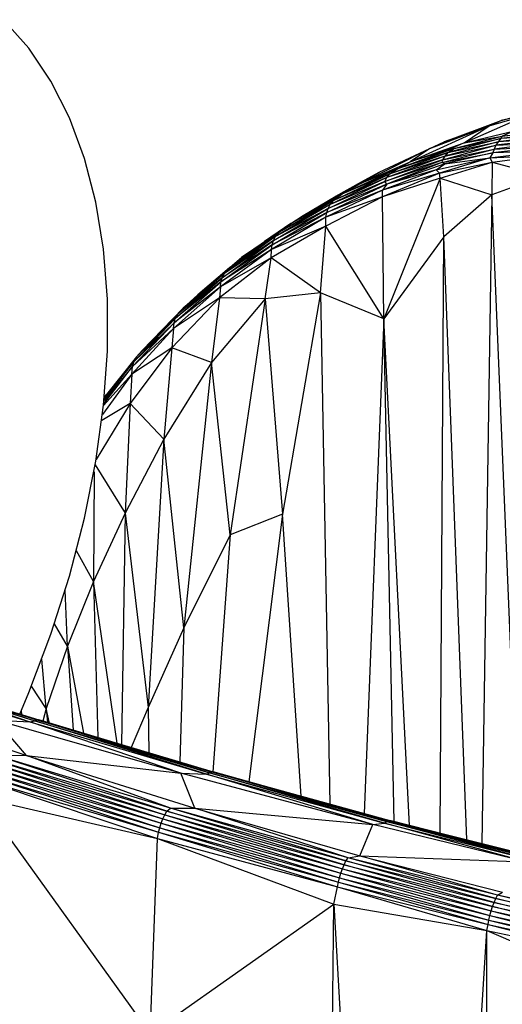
# Paper-space layout '_Isométrica' of a CAD drawing. Header units: millimetres. Extents: x -151 to 32, y -148 to 386.
# Tile 5 of 8: x -58 to -26, y 299 to 365. Entities that reach past the tile are written whole.
import ezdxf

# ---------------------------------------------------------------- set-up
doc = ezdxf.new("R2010")
doc.units = ezdxf.units.MM

psp = doc.layouts.new('_Isométrica')

# ---------------------------------------------------------------- linework, layer by layer
at = {"color": 7, "linetype": 'Continuous', "lineweight": 25}
for p, q in [((-25.983, 357.895), (-23.488, 358.583)), ((-28.448, 356.426), (-24.147, 358.316)), ((-26.778, 357.55), (-24.147, 358.316)), ((-24.147, 358.316), (-25.983, 357.895)), ((-32.04, 355.158), (-26.778, 357.55)), ((-30.731, 356.037), (-26.778, 357.55)), ((-29.779, 356.476), (-25.983, 357.895)), ((-26.778, 357.55), (-29.779, 356.476)), ((-28.448, 356.426), (-26.778, 357.55)), ((-26.778, 357.55), (-25.983, 357.895)), ((-25.929, 356.86), (-22.278, 357.307)), ((-26.012, 356.703), (-29.542, 355.779)), ((-29.486, 355.964), (-25.929, 356.86)), ((-29.113, 356.039), (-25.929, 356.86)), ((-29.113, 356.039), (-26.012, 356.703)), ((-28.448, 356.426), (-25.114, 357.214)), ((-28.448, 356.426), (-25.929, 356.86)), ((-22.845, 356.688), (-26.344, 356.257)), ((-22.687, 356.92), (-26.194, 356.492)), ((-26.012, 356.703), (-26.194, 356.492)), ((-22.845, 356.688), (-26.194, 356.492)), ((-22.503, 357.126), (-26.012, 356.703)), ((-22.687, 356.92), (-26.012, 356.703)), ((-25.929, 356.86), (-26.012, 356.703)), ((-25.114, 357.214), (-25.929, 356.86)), ((-22.503, 357.126), (-25.929, 356.86)), ((-35.34, 353.706), (-30.731, 356.037)), ((-34.086, 354.474), (-30.731, 356.037)), ((-29.113, 356.039), (-32.874, 354.69)), ((-32.874, 354.69), (-29.486, 355.964)), ((-32.04, 355.158), (-28.448, 356.426)), ((-30.731, 356.037), (-32.04, 355.158)), ((-29.486, 355.964), (-32.04, 355.158)), ((-30.731, 356.037), (-29.779, 356.476)), ((-29.94, 355.112), (-26.459, 356.008)), ((-29.881, 355.288), (-26.344, 356.257)), ((-29.881, 355.288), (-26.459, 356.008)), ((-26.194, 356.492), (-29.739, 355.541)), ((-29.739, 355.541), (-26.344, 356.257)), ((-29.542, 355.779), (-26.194, 356.492)), ((-29.542, 355.779), (-29.113, 356.039)), ((-28.448, 356.426), (-29.486, 355.964)), ((-29.486, 355.964), (-29.113, 356.039)), ((-23.063, 356.163), (-26.535, 355.75)), ((-26.459, 356.008), (-26.535, 355.75)), ((-22.971, 356.434), (-26.459, 356.008)), ((-26.344, 356.257), (-26.459, 356.008)), ((-26.459, 356.008), (-23.063, 356.163)), ((-26.194, 356.492), (-26.344, 356.257)), ((-26.344, 356.257), (-22.971, 356.434)), ((-29.739, 355.541), (-33.583, 354.111)), ((-33.381, 354.359), (-29.542, 355.779)), ((-29.739, 355.541), (-33.381, 354.359)), ((-29.542, 355.779), (-32.874, 354.69)), ((-30.312, 354.614), (-26.74, 355.433)), ((-26.74, 355.433), (-30.079, 354.401)), ((-29.94, 355.112), (-26.535, 355.75)), ((-29.739, 355.541), (-29.881, 355.288)), ((-29.542, 355.779), (-29.739, 355.541)), ((-26.535, 355.75), (-29.735, 355.02)), ((-29.735, 355.02), (-26.74, 355.433)), ((-26.74, 355.433), (-23.122, 355.881)), ((-26.535, 355.75), (-26.74, 355.433)), ((-26.74, 355.433), (-23.141, 355.581)), ((-26.74, 355.433), (-26.598, 355.134)), ((-26.598, 355.134), (-23.141, 355.581)), ((-23.122, 355.881), (-26.535, 355.75)), ((-32.874, 354.69), (-36.564, 353.006)), ((-35.34, 353.706), (-32.04, 355.158)), ((-32.874, 354.69), (-35.34, 353.706)), ((-33.71, 353.86), (-29.881, 355.288)), ((-29.94, 355.112), (-33.71, 353.86)), ((-29.881, 355.288), (-33.583, 354.111)), ((-29.94, 355.112), (-33.572, 353.668)), ((-29.735, 355.02), (-33.572, 353.668)), ((-33.381, 354.359), (-32.874, 354.69)), ((-32.874, 354.69), (-32.04, 355.158)), ((-30.312, 354.614), (-29.735, 355.02)), ((-30.079, 354.401), (-26.598, 355.134)), ((-30.049, 354.072), (-26.598, 355.134)), ((-29.881, 355.288), (-29.94, 355.112)), ((-29.735, 355.02), (-29.94, 355.112)), ((-26.598, 355.134), (-26.618, 352.968)), ((-26.598, 355.134), (-23.163, 354.232)), ((-33.583, 354.111), (-37.353, 352.327)), ((-37.13, 352.595), (-33.381, 354.359)), ((-33.583, 354.111), (-37.13, 352.595)), ((-36.968, 352.881), (-34.086, 354.474)), ((-33.381, 354.359), (-36.564, 353.006)), ((-35.34, 353.706), (-34.086, 354.474)), ((-35.265, 353.835), (-34.086, 354.474)), ((-30.079, 354.401), (-33.871, 352.825)), ((-30.049, 354.072), (-33.871, 352.825)), ((-30.312, 354.614), (-33.869, 353.263)), ((-30.079, 354.401), (-33.869, 353.263)), ((-30.049, 354.072), (-33.773, 344.731)), ((-33.71, 353.86), (-33.583, 354.111)), ((-33.583, 354.111), (-33.381, 354.359)), ((-30.312, 354.614), (-33.572, 353.668)), ((-30.079, 354.401), (-30.312, 354.614)), ((-30.049, 354.072), (-30.079, 354.401)), ((-30.049, 354.072), (-26.618, 352.968)), ((-29.806, 350.162), (-30.049, 354.072)), ((-23.163, 354.232), (-26.618, 352.968)), ((-37.569, 351.783), (-33.572, 353.668)), ((-37.48, 352.066), (-33.71, 353.86)), ((-33.572, 353.668), (-37.48, 352.066)), ((-33.71, 353.86), (-37.353, 352.327)), ((-36.968, 352.881), (-35.265, 353.835)), ((-36.968, 352.881), (-35.34, 353.706)), ((-36.564, 353.006), (-35.34, 353.706)), ((-33.572, 353.668), (-33.869, 353.263)), ((-33.572, 353.668), (-33.71, 353.86)), ((-39.963, 351.061), (-36.564, 353.006)), ((-39.963, 351.061), (-36.968, 352.881)), ((-39.133, 351.593), (-36.968, 352.881)), ((-33.871, 352.825), (-37.634, 350.877)), ((-33.869, 353.263), (-37.624, 351.476)), ((-33.871, 352.825), (-37.624, 351.476)), ((-33.869, 353.263), (-37.569, 351.783)), ((-37.13, 352.595), (-36.564, 353.006)), ((-36.564, 353.006), (-36.968, 352.881)), ((-33.871, 352.825), (-33.869, 353.263)), ((-33.773, 344.731), (-33.871, 352.825)), ((-26.618, 352.968), (-29.806, 350.162)), ((-26.618, 352.968), (-27.278, 309.847)), ((-24.785, 309.225), (-26.618, 352.968)), ((-41.108, 349.924), (-37.48, 352.066)), ((-37.353, 352.327), (-40.965, 350.196)), ((-37.48, 352.066), (-40.965, 350.196)), ((-40.7, 350.504), (-37.13, 352.595)), ((-37.353, 352.327), (-40.7, 350.504)), ((-37.13, 352.595), (-39.963, 351.061)), ((-37.569, 351.783), (-37.48, 352.066)), ((-37.48, 352.066), (-37.353, 352.327)), ((-37.353, 352.327), (-37.13, 352.595)), ((-37.624, 351.476), (-41.232, 349.339)), ((-41.193, 349.644), (-37.569, 351.783)), ((-37.624, 351.476), (-41.193, 349.644)), ((-37.569, 351.783), (-41.108, 349.924)), ((-39.963, 351.061), (-39.133, 351.593)), ((-37.634, 350.877), (-37.624, 351.476)), ((-37.624, 351.476), (-37.569, 351.783)), ((-43.241, 348.788), (-39.963, 351.061)), ((-39.963, 351.061), (-41.699, 349.868)), ((-37.634, 350.877), (-41.264, 348.78)), ((-37.634, 350.877), (-41.232, 349.339)), ((-40.7, 350.504), (-39.963, 351.061)), ((-37.995, 346.446), (-37.634, 350.877)), ((-33.773, 344.731), (-37.634, 350.877)), ((-40.965, 350.196), (-44.365, 347.735)), ((-44.037, 348.107), (-40.7, 350.504)), ((-40.965, 350.196), (-44.037, 348.107)), ((-40.7, 350.504), (-43.241, 348.788)), ((-41.108, 349.924), (-40.965, 350.196)), ((-40.965, 350.196), (-40.7, 350.504)), ((-29.806, 350.162), (-33.773, 344.731)), ((-30.036, 310.536), (-29.806, 350.162)), ((-28.28, 310.097), (-29.806, 350.162)), ((-44.599, 347.174), (-41.193, 349.644)), ((-44.518, 347.452), (-41.108, 349.924)), ((-41.193, 349.644), (-44.518, 347.452)), ((-41.108, 349.924), (-44.365, 347.735)), ((-43.241, 348.788), (-41.699, 349.868)), ((-41.232, 349.339), (-41.193, 349.644)), ((-41.193, 349.644), (-41.108, 349.924)), ((-46.125, 346.326), (-43.241, 348.788)), ((-41.264, 348.78), (-44.695, 346.108)), ((-41.232, 349.339), (-44.635, 346.856)), ((-41.264, 348.78), (-44.635, 346.856)), ((-41.232, 349.339), (-44.599, 347.174)), ((-44.037, 348.107), (-43.241, 348.788)), ((-41.652, 346.058), (-41.264, 348.78)), ((-41.264, 348.78), (-41.232, 349.339)), ((-37.995, 346.446), (-41.264, 348.78)), ((-47.11, 345.436), (-44.037, 348.107)), ((-44.037, 348.107), (-46.125, 346.326)), ((-44.365, 347.735), (-44.037, 348.107)), ((-47.631, 344.735), (-44.518, 347.452)), ((-44.365, 347.735), (-47.469, 345.03)), ((-44.518, 347.452), (-47.469, 345.03)), ((-44.365, 347.735), (-47.11, 345.436)), ((-44.599, 347.174), (-44.518, 347.452)), ((-44.518, 347.452), (-44.365, 347.735)), ((-44.635, 346.856), (-47.751, 344.071)), ((-47.712, 344.45), (-44.599, 347.174)), ((-44.635, 346.856), (-47.712, 344.45)), ((-44.599, 347.174), (-47.631, 344.735)), ((-44.635, 346.856), (-44.695, 346.108)), ((-44.635, 346.856), (-44.599, 347.174)), ((-47.11, 345.436), (-46.125, 346.326)), ((-37.995, 346.446), (-41.652, 346.058)), ((-37.995, 346.446), (-40.521, 331.731)), ((-33.773, 344.731), (-37.995, 346.446)), ((-37.995, 346.446), (-37.361, 312.472)), ((-44.695, 346.108), (-47.854, 342.806)), ((-44.695, 346.108), (-47.751, 344.071)), ((-44.695, 346.108), (-45.221, 341.817)), ((-41.652, 346.058), (-45.221, 341.817)), ((-41.652, 346.058), (-44.695, 346.108)), ((-41.652, 346.058), (-43.996, 330.358)), ((-41.652, 346.058), (-40.521, 331.731)), ((-47.469, 345.03), (-50.197, 342.189)), ((-49.838, 342.621), (-47.11, 345.436)), ((-47.469, 345.03), (-49.838, 342.621)), ((-47.631, 344.735), (-47.469, 345.03)), ((-47.469, 345.03), (-47.11, 345.436)), ((-50.465, 341.55), (-47.712, 344.45)), ((-50.377, 341.86), (-47.631, 344.735)), ((-47.712, 344.45), (-50.377, 341.86)), ((-47.631, 344.735), (-50.197, 342.189)), ((-47.751, 344.071), (-47.712, 344.45)), ((-47.712, 344.45), (-47.631, 344.735)), ((-33.773, 344.731), (-35.089, 311.843)), ((-32.083, 311.046), (-33.773, 344.731)), ((-33.089, 311.298), (-33.773, 344.731)), ((-47.751, 344.071), (-50.513, 341.037)), ((-47.751, 344.071), (-50.465, 341.55)), ((-47.751, 344.071), (-47.854, 342.806)), ((-47.854, 342.806), (-50.628, 339.104)), ((-47.854, 342.806), (-50.513, 341.037)), ((-50.197, 342.189), (-49.838, 342.621)), ((-47.854, 342.806), (-48.386, 336.718)), ((-45.221, 341.817), (-47.854, 342.806)), ((-52.357, 339.332), (-50.377, 341.86)), ((-50.377, 341.86), (-52.346, 339.454)), ((-50.197, 342.189), (-52.344, 339.467)), ((-50.197, 342.189), (-52.19, 339.691)), ((-50.465, 341.55), (-50.377, 341.86)), ((-50.377, 341.86), (-50.197, 342.189)), ((-45.221, 341.817), (-48.386, 336.718)), ((-45.221, 341.817), (-47.069, 324.188)), ((-43.996, 330.358), (-45.221, 341.817)), ((-50.513, 341.037), (-52.46, 338.371)), ((-50.513, 341.037), (-52.395, 338.962)), ((-52.383, 339.073), (-50.465, 341.55)), ((-50.465, 341.55), (-52.362, 339.289)), ((-50.513, 341.037), (-50.628, 339.104)), ((-50.513, 341.037), (-50.465, 341.55)), ((-52.342, 339.488), (-52.19, 339.691)), ((-50.628, 339.104), (-52.884, 335.368)), ((-50.628, 339.104), (-52.508, 337.962)), ((-50.628, 339.104), (-50.969, 331.802)), ((-48.386, 336.718), (-50.628, 339.104)), ((-48.386, 336.718), (-50.969, 331.802)), ((-48.386, 336.718), (-49.431, 318.897)), ((-47.069, 324.188), (-48.386, 336.718)), ((-53.025, 334.552), (-53.061, 327.266)), ((-52.944, 335.011), (-50.969, 331.802)), ((-50.969, 331.802), (-53.061, 327.266)), ((-50.969, 331.802), (-51.193, 316.43)), ((-50.969, 331.802), (-49.431, 318.897)), ((-40.521, 331.731), (-43.996, 330.358)), ((-40.521, 331.731), (-42.737, 313.961)), ((-39.273, 313.002), (-40.521, 331.731)), ((-43.996, 330.358), (-47.069, 324.188)), ((-43.996, 330.358), (-45.148, 314.629)), ((-53.061, 327.266), (-54.194, 329.302)), ((-53.061, 327.266), (-54.792, 322.963)), ((-51.487, 316.518), (-53.061, 327.266)), ((-53.061, 327.266), (-52.78, 316.903)), ((-54.792, 322.963), (-54.937, 326.688)), ((-54.792, 322.963), (-55.655, 324.452)), ((-47.069, 324.188), (-49.431, 318.897)), ((-47.069, 324.188), (-47.32, 315.276)), ((-54.792, 322.963), (-56.208, 318.816)), ((-54.792, 322.963), (-53.733, 317.187)), ((-54.792, 322.963), (-54.41, 317.389)), ((-56.208, 318.816), (-56.49, 322.107)), ((-65.076, 320.344), (-57.292, 317.944)), ((-64.593, 320.467), (-56.954, 318.015)), ((-64.593, 320.467), (-56.825, 318.069)), ((-64.475, 320.478), (-56.825, 318.069)), ((-64.475, 320.478), (-56.699, 318.071)), ((-64.424, 320.317), (-57.292, 317.944)), ((-64.424, 320.317), (-56.954, 318.015)), ((-56.208, 318.816), (-57.187, 320.307)), ((-57.81, 318.415), (-57.85, 318.706)), ((-56.208, 318.816), (-56.428, 317.99)), ((-55.993, 317.86), (-56.208, 318.816)), ((-56.208, 318.816), (-56.106, 317.894)), ((-49.431, 318.897), (-50.559, 316.241)), ((-49.431, 318.897), (-49.389, 315.893)), ((-66.192, 318.616), (-57.507, 315.708)), ((-57.507, 315.708), (-59.523, 318.059)), ((-47.269, 314.523), (-59.523, 318.059)), ((-59.523, 318.059), (-57.292, 317.944)), ((-57.292, 317.944), (-56.954, 318.015)), ((-56.954, 318.015), (-56.825, 318.069)), ((-45.547, 314.468), (-56.954, 318.015)), ((-56.954, 318.015), (-45.35, 314.559)), ((-56.825, 318.069), (-56.699, 318.071)), ((-45.35, 314.559), (-56.825, 318.069)), ((-56.825, 318.069), (-45.225, 314.612)), ((-45.225, 314.612), (-56.699, 318.071)), ((-56.699, 318.071), (-45.112, 314.618)), ((-47.269, 314.523), (-57.292, 317.944)), ((-57.292, 317.944), (-45.547, 314.468)), ((-59.981, 315.532), (-48.333, 311.761)), ((-59.981, 315.532), (-48.197, 312.007)), ((-48.197, 312.007), (-59.658, 315.751)), ((-47.953, 312.211), (-59.658, 315.751)), ((-59.658, 315.751), (-57.507, 315.708)), ((-47.953, 312.211), (-57.507, 315.708)), ((-57.507, 315.708), (-46.325, 312.212)), ((-57.507, 315.708), (-47.269, 314.523)), ((-60.232, 315.008), (-48.567, 311.204)), ((-60.232, 315.008), (-48.456, 311.491)), ((-60.109, 315.278), (-48.456, 311.491)), ((-60.109, 315.278), (-48.333, 311.761)), ((-60.51, 314.106), (-48.745, 310.606)), ((-60.51, 314.106), (-48.819, 310.184)), ((-60.435, 314.422), (-48.664, 310.907)), ((-60.435, 314.422), (-48.745, 310.606)), ((-60.342, 314.721), (-48.664, 310.907)), ((-60.342, 314.721), (-48.567, 311.204)), ((-46.325, 312.212), (-47.269, 314.523)), ((-34.516, 311.116), (-47.269, 314.523)), ((-47.269, 314.523), (-45.547, 314.468)), ((-45.547, 314.468), (-45.35, 314.559)), ((-34.516, 311.116), (-45.547, 314.468)), ((-45.547, 314.468), (-33.735, 311.206)), ((-45.35, 314.559), (-45.225, 314.612)), ((-33.735, 311.206), (-45.35, 314.559)), ((-45.35, 314.559), (-33.605, 311.307)), ((-45.225, 314.612), (-45.112, 314.618)), ((-33.605, 311.307), (-45.225, 314.612)), ((-45.225, 314.612), (-33.492, 311.363)), ((-33.492, 311.363), (-45.112, 314.618)), ((-45.112, 314.618), (-33.39, 311.373)), ((-60.602, 312.919), (-48.819, 310.184)), ((-60.602, 312.919), (-49.296, 297.228)), ((-48.197, 312.007), (-47.953, 312.211)), ((-47.953, 312.211), (-46.325, 312.212)), ((-36.296, 308.694), (-47.953, 312.211)), ((-36.147, 308.911), (-47.953, 312.211)), ((-36.147, 308.911), (-46.325, 312.212)), ((-46.325, 312.212), (-35.382, 309.044)), ((-46.325, 312.212), (-34.516, 311.116)), ((-48.567, 311.204), (-48.456, 311.491)), ((-48.456, 311.491), (-48.333, 311.761)), ((-48.456, 311.491), (-36.636, 307.882)), ((-48.456, 311.491), (-36.533, 308.172)), ((-48.333, 311.761), (-48.197, 312.007)), ((-48.333, 311.761), (-36.533, 308.172)), ((-48.333, 311.761), (-36.419, 308.444)), ((-36.419, 308.444), (-48.197, 312.007)), ((-48.197, 312.007), (-36.296, 308.694)), ((-48.745, 310.606), (-48.664, 310.907)), ((-48.664, 310.907), (-48.567, 311.204)), ((-48.664, 310.907), (-36.727, 307.583)), ((-48.664, 310.907), (-36.803, 307.281)), ((-48.567, 311.204), (-36.727, 307.583)), ((-48.567, 311.204), (-36.636, 307.882)), ((-35.382, 309.044), (-34.516, 311.116)), ((-34.516, 311.116), (-33.735, 311.206)), ((-24.328, 308.642), (-34.516, 311.116)), ((-33.735, 311.206), (-33.605, 311.307)), ((-24.328, 308.642), (-33.735, 311.206)), ((-33.735, 311.206), (-24.076, 308.796)), ((-33.605, 311.307), (-33.492, 311.363)), ((-24.076, 308.796), (-33.605, 311.307)), ((-33.605, 311.307), (-23.967, 308.902)), ((-33.492, 311.363), (-33.39, 311.373)), ((-23.967, 308.902), (-33.492, 311.363)), ((-33.492, 311.363), (-23.866, 308.961)), ((-23.866, 308.961), (-33.39, 311.373)), ((-33.39, 311.373), (-23.776, 308.973)), ((-49.296, 297.228), (-48.819, 310.184)), ((-48.819, 310.184), (-48.745, 310.606)), ((-48.819, 310.184), (-36.864, 306.981)), ((-48.819, 310.184), (-37.094, 305.833)), ((-48.745, 310.606), (-36.803, 307.281)), ((-48.745, 310.606), (-36.864, 306.981)), ((-36.296, 308.694), (-36.147, 308.911)), ((-36.147, 308.911), (-35.382, 309.044)), ((-26.349, 306.198), (-36.147, 308.911)), ((-26.233, 306.421), (-36.147, 308.911)), ((-26.233, 306.421), (-35.382, 309.044)), ((-35.382, 309.044), (-25.904, 306.612)), ((-35.382, 309.044), (-24.328, 308.642)), ((-36.533, 308.172), (-36.419, 308.444)), ((-36.419, 308.444), (-36.296, 308.694)), ((-26.561, 305.669), (-36.419, 308.444)), ((-36.419, 308.444), (-26.458, 305.945)), ((-26.458, 305.945), (-36.296, 308.694)), ((-36.296, 308.694), (-26.349, 306.198)), ((-36.803, 307.281), (-36.727, 307.583)), ((-36.727, 307.583), (-36.636, 307.882)), ((-36.727, 307.583), (-26.734, 305.074)), ((-36.727, 307.583), (-26.801, 304.77)), ((-36.636, 307.882), (-36.533, 308.172)), ((-36.636, 307.882), (-26.734, 305.074)), ((-36.636, 307.882), (-26.653, 305.376)), ((-36.533, 308.172), (-26.653, 305.376)), ((-36.533, 308.172), (-26.561, 305.669)), ((-37.094, 305.833), (-36.864, 306.981)), ((-36.864, 306.981), (-36.803, 307.281)), ((-36.864, 306.981), (-26.852, 304.471)), ((-36.864, 306.981), (-26.934, 304.07)), ((-36.803, 307.281), (-26.801, 304.77)), ((-36.803, 307.281), (-26.852, 304.471)), ((-26.349, 306.198), (-26.233, 306.421)), ((-26.233, 306.421), (-25.904, 306.612)), ((-17.613, 304.272), (-26.233, 306.421)), ((-17.514, 304.498), (-26.233, 306.421)), ((-49.296, 297.228), (-37.094, 305.833)), ((-38.743, 164.782), (-37.094, 305.833)), ((-37.094, 305.833), (-26.934, 304.07)), ((-37.094, 305.833), (-32.355, 220.408)), ((-26.653, 305.376), (-26.561, 305.669)), ((-26.561, 305.669), (-26.458, 305.945)), ((-17.877, 303.441), (-26.561, 305.669)), ((-26.561, 305.669), (-17.797, 303.736)), ((-26.458, 305.945), (-26.349, 306.198)), ((-17.797, 303.736), (-26.458, 305.945)), ((-26.458, 305.945), (-17.708, 304.016)), ((-17.708, 304.016), (-26.349, 306.198)), ((-26.349, 306.198), (-17.613, 304.272)), ((-26.801, 304.77), (-26.734, 305.074)), ((-26.734, 305.074), (-26.653, 305.376)), ((-26.734, 305.074), (-17.948, 303.136)), ((-26.734, 305.074), (-18.006, 302.83)), ((-26.653, 305.376), (-17.948, 303.136)), ((-26.653, 305.376), (-17.877, 303.441)), ((-26.934, 304.07), (-26.852, 304.471)), ((-26.852, 304.471), (-26.801, 304.77)), ((-26.852, 304.471), (-18.05, 302.53)), ((-26.852, 304.471), (-18.089, 302.243)), ((-26.801, 304.77), (-18.006, 302.83)), ((-26.801, 304.77), (-18.05, 302.53)), ((-32.355, 220.408), (-26.934, 304.07)), ((-26.982, 269.619), (-26.934, 304.07)), ((-26.934, 304.07), (-18.089, 302.243)), ((-26.934, 304.07), (-18.146, 300.301))]:
    psp.add_line(p, q, dxfattribs=at)
at = {"color": 7, "linetype": 'Continuous', "lineweight": 25, "flags": 128}
psp.add_lwpolyline([(-57.955, 318.46), (-57.356, 319.89), (-55.893, 323.76), (-54.657, 327.631), (-53.657, 331.476), (-52.901, 335.266), (-52.393, 338.975), (-52.139, 342.575), (-52.139, 346.04), (-52.393, 349.346), (-52.901, 352.469), (-53.657, 355.386), (-54.657, 358.077), (-55.893, 360.521), (-57.356, 362.701), (-59.037, 364.602)], dxfattribs=at)

doc.saveas('drawing.dxf')
